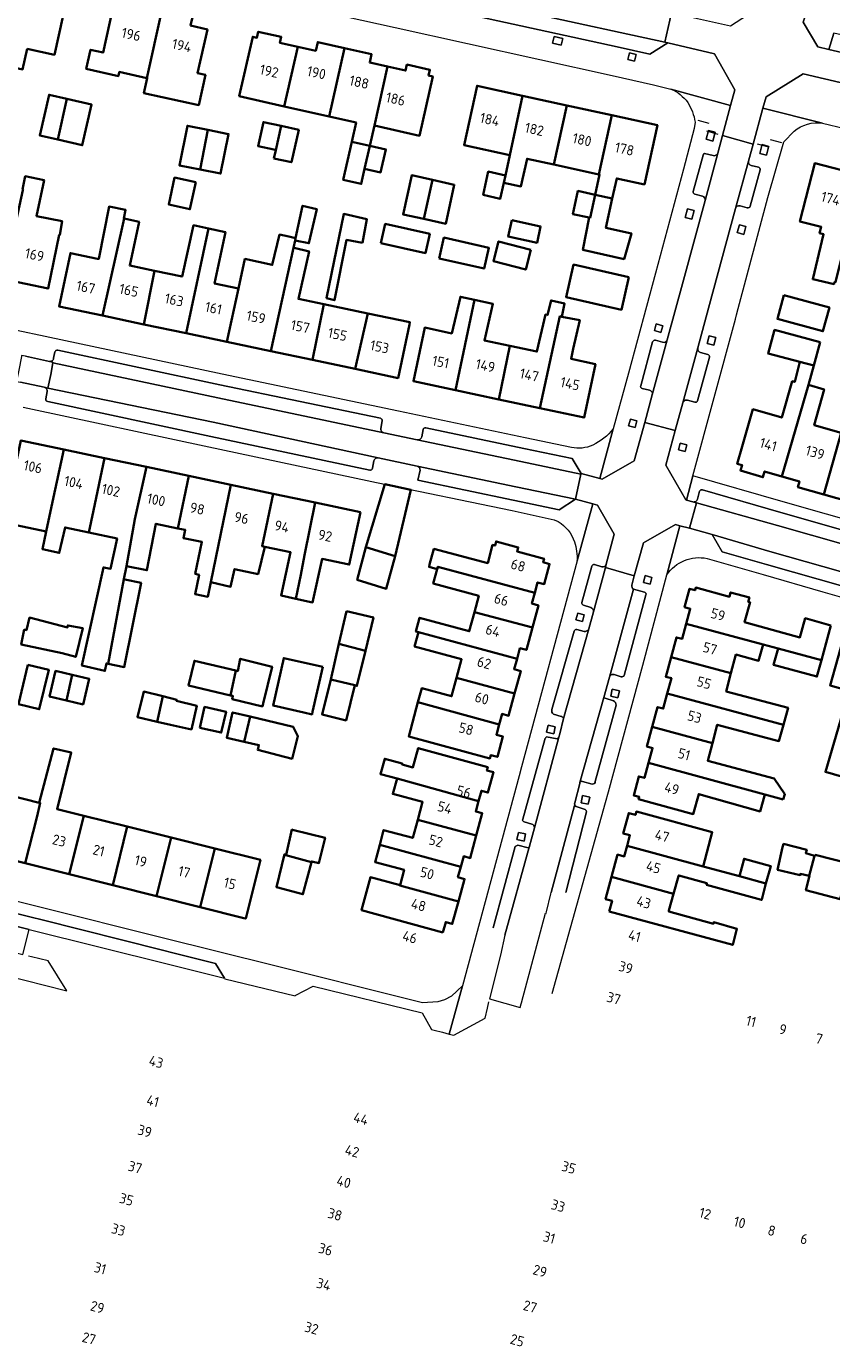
# Model space of a CAD drawing. Extents: x 150256 to 156914, y 461459 to 469481.
# Tile 58 of 256: x 153353 to 153459, y 463662 to 463836. Entities that reach past the tile are written whole.
import ezdxf
from ezdxf.enums import TextEntityAlignment as Align

# ---------------------------------------------------------------- set-up
doc = ezdxf.new("R2010")
doc.units = 0
doc.header["$LTSCALE"] = 0.75
for name, color, linetype, lineweight in [('B-RO-GR-GROENVOORZIENING-GV', 251, 'CONTINUOUS', 18), ('B-RO-IE-TERREINAFSCHEIDING_KUNSTMATIG_HEKWERK-G', 251, 'IE-TERREINAFSCHEIDING-KUNSTMATIG', 18), ('B-RO-OG-BEBOUWING-GV', 6, 'CONTINUOUS', 35), ('B-RO-OG-BEBOUWING-T18', 1, 'CONTINUOUS', 18), ('B-RO-VH-VERHARDING_ASFALT-GV', 251, 'CONTINUOUS', 18), ('B-RO-VH-VERHARDING_BETONSTRAATSTEEN-GV', 251, 'CONTINUOUS', 18), ('B-RO-VH-VERHARDING_STRAATBAKSTEEN-GV', 251, 'CONTINUOUS', 18), ('B-RO-VH-VERHARDING_TEGEL-GV', 251, 'CONTINUOUS', 18)]:
    doc.layers.add(name, color=color, linetype=linetype, lineweight=lineweight)
doc.styles.add('NLCS-ISO-M200-T18', font='NLCS-ISO.ttf', dxfattribs={"height": 360})
doc.linetypes.add('IE-TERREINAFSCHEIDING-KUNSTMATIG', pattern='A,4,[82,NLCS.SHX,S=0.75,R=90,X=0,Y=0],4,-2', length=10)

msp = doc.modelspace()

# ---------------------------------------------------------------- linework, layer by layer
at = {"layer": 'B-RO-GR-GROENVOORZIENING-GV'}
for points in [[(153423.64, 463833.884), (153423.839, 463834.762), (153422.701, 463835.021), (153422.501, 463834.143)], [(153432.674, 463832.852), (153432.474, 463831.968), (153433.348, 463831.771), (153433.547, 463832.655)], [(153443.683, 463821.186), (153443.994, 463822.347), (153443.11, 463822.584), (153442.799, 463821.424)], [(153451.112, 463820.482), (153450.228, 463820.719), (153450.202, 463820.621), (153449.917, 463819.559), (153450.801, 463819.322), (153451.09, 463820.4)], [(153441.213, 463812.005), (153440.341, 463812.236), (153440.035, 463811.081), (153440.907, 463810.85)], [(153447.213, 463810.123), (153446.923, 463809.074), (153447.797, 463808.832), (153448.085, 463809.883)], [(153436.841, 463795.881), (153437.078, 463796.76), (153436.211, 463796.994), (153435.974, 463796.115)], [(153444.098, 463795.203), (153443.221, 463795.417), (153442.972, 463794.394), (153443.85, 463794.181)], [(153432.786, 463784.382), (153432.558, 463783.493), (153433.423, 463783.272), (153433.651, 463784.16)], [(153439.391, 463781.226), (153439.157, 463780.349), (153440.02, 463780.118), (153440.254, 463780.996)], [(153434.526, 463762.802), (153435.415, 463762.572), (153435.645, 463763.46), (153434.756, 463763.69)], [(153426.451, 463757.616), (153426.695, 463758.488), (153425.818, 463758.733), (153425.574, 463757.862)], [(153431.131, 463747.532), (153431.338, 463748.47), (153430.4, 463748.677), (153430.193, 463747.739)], [(153422.646, 463742.764), (153422.853, 463743.702), (153421.915, 463743.909), (153421.708, 463742.971)], [(153427.202, 463733.44), (153427.409, 463734.378), (153426.471, 463734.585), (153426.264, 463733.647)], [(153418.718, 463728.582), (153418.925, 463729.52), (153417.987, 463729.727), (153417.78, 463728.789)]]:
    msp.add_lwpolyline(points, close=True, dxfattribs=at)
at = {"layer": 'B-RO-IE-TERREINAFSCHEIDING_KUNSTMATIG_HEKWERK-G'}
for points in [[(153443.238, 463823.502), (153441.741, 463823.92)], [(153444.396, 463822.075), (153442.915, 463822.5)], [(153451.126, 463820.391), (153449.632, 463820.763)], [(153451.126, 463820.391), (153451.09, 463820.4)], [(153452.849, 463820.957), (153451.354, 463821.351)]]:
    msp.add_lwpolyline(points, dxfattribs=at)
at = {"layer": 'B-RO-OG-BEBOUWING-GV'}
for points in [[(153352.957, 463833.386), (153356.578, 463832.597), (153358.286, 463840.435), (153352.196, 463841.762), (153350.428, 463833.937), (153350.642, 463833.891), (153350.042, 463831.169), (153352.357, 463830.66)], [(153368.821, 463829.519), (153370.799, 463838.464), (153366.754, 463839.358), (153366.508, 463838.248), (153364.303, 463838.736), (153363.012, 463832.896), (153361.351, 463833.263), (153360.79, 463830.727), (153365.037, 463829.788), (153365.157, 463830.329)], [(153370.799, 463838.464), (153368.821, 463829.519), (153368.86, 463829.51), (153368.425, 463827.544), (153375.671, 463825.942), (153376.552, 463829.93), (153375.528, 463830.157), (153376.812, 463835.966), (153374.597, 463836.456), (153374.844, 463837.569)], [(153386.988, 463825.77), (153388.787, 463833.664), (153386.408, 463834.201), (153386.581, 463834.966), (153383.541, 463835.652), (153383.364, 463834.866), (153382.819, 463834.989), (153381.042, 463827.112)], [(153386.988, 463825.77), (153392.919, 463824.433), (153394.98, 463833.474), (153391.422, 463834.276), (153391.164, 463833.129), (153388.787, 463833.664)], [(153398.914, 463823.239), (153400.672, 463831.043), (153398.297, 463831.578), (153398.543, 463832.671), (153394.98, 463833.474), (153392.919, 463824.433), (153396.504, 463823.624), (153395.935, 463821.101), (153398.312, 463820.565)], [(153400.672, 463831.043), (153398.914, 463823.239), (153404.869, 463821.896), (153406.638, 463829.739), (153406.094, 463829.862), (153406.267, 463830.629), (153403.227, 463831.315), (153403.045, 463830.508)], [(153357.033, 463821.377), (153358.205, 463826.776), (153355.878, 463827.316), (153354.63, 463821.934)], [(153418.531, 463827.183), (153412.502, 463828.502), (153410.788, 463820.666), (153416.829, 463819.344)], [(153424.373, 463825.905), (153418.531, 463827.183), (153416.829, 463819.344), (153416.838, 463819.342), (153416.249, 463816.652), (153416.037, 463815.681), (153418.31, 463815.184), (153419.111, 463818.845), (153422.657, 463818.069)], [(153358.205, 463826.776), (153357.033, 463821.377), (153360.246, 463820.632), (153361.494, 463826.014)], [(153428.627, 463816.763), (153430.35, 463824.597), (153424.373, 463825.905), (153422.657, 463818.069)], [(153385.608, 463820.054), (153385.861, 463820.003), (153386.572, 463823.182), (153384.241, 463823.704), (153383.529, 463820.52)], [(153430.35, 463824.597), (153428.627, 463816.763), (153428.705, 463816.746), (153428.124, 463814.091), (153430.397, 463813.594), (153430.978, 463816.248), (153434.648, 463815.445), (153436.363, 463823.281)], [(153375.841, 463817.428), (153376.89, 463822.66), (153374.168, 463823.206), (153373.119, 463817.974)], [(153376.89, 463822.66), (153375.841, 463817.428), (153378.564, 463816.882), (153379.613, 463822.114)], [(153385.613, 463818.896), (153387.945, 463818.375), (153388.904, 463822.66), (153386.572, 463823.182), (153385.861, 463820.003)], [(153395.935, 463821.101), (153394.798, 463816.056), (153397.172, 463815.52), (153397.622, 463817.515), (153398.312, 463820.565)], [(153397.622, 463817.515), (153399.746, 463817.036), (153400.434, 463820.087), (153398.312, 463820.565)], [(153416.249, 463816.652), (153413.991, 463817.146), (153413.322, 463814.09), (153415.574, 463813.565), (153416.037, 463815.681)], [(153463.325, 463816.681), (153457.196, 463818.254), (153455.221, 463810.56), (153458.038, 463809.837), (153457.837, 463808.993), (153458.35, 463808.858), (153456.917, 463802.912), (153459.754, 463802.263), (153459.809, 463802.56), (153459.953, 463802.525), (153461.516, 463808.945)], [(153352.352, 463814.786), (153352.424, 463814.771), (153352.41, 463814.702), (153349.836, 463802.925), (153355.742, 463801.674), (153357.218, 463808.773), (153357.271, 463808.764), (153357.595, 463810.569), (153354.216, 463811.245), (153355.217, 463816.029), (153352.704, 463816.543)], [(153375.285, 463815.759), (153372.475, 463816.354), (153371.704, 463812.8), (153374.501, 463812.164)], [(153406.62, 463816.047), (153403.851, 463816.656), (153402.714, 463811.486), (153405.48, 463810.878)], [(153405.48, 463810.878), (153408.351, 463810.247), (153409.488, 463815.417), (153406.62, 463816.047)], [(153428.124, 463814.091), (153425.852, 463814.588), (153425.184, 463811.535), (153427.355, 463811.06), (153427.456, 463811.038)], [(153427.355, 463811.06), (153426.512, 463806.789), (153431.958, 463805.568), (153432.917, 463808.969), (153429.546, 463809.707), (153430.397, 463813.594), (153428.124, 463814.091), (153427.456, 463811.038)], [(153362.933, 463798.089), (153365.811, 463810.937), (153365.753, 463810.949), (153365.997, 463812.084), (153363.808, 463812.517), (153362.437, 463805.585), (153362.293, 463805.615), (153358.681, 463806.377), (153357.189, 463799.301)], [(153388.422, 463808.026), (153390.255, 463807.675), (153391.283, 463812.189), (153389.419, 463812.621), (153388.492, 463808.349)], [(153397.322, 463807.731), (153397.931, 463810.853), (153394.864, 463811.542), (153392.591, 463800.381), (153393.618, 463800.137), (153395.241, 463808.11)], [(153368.407, 463796.935), (153369.822, 463804.027), (153366.539, 463804.72), (153367.78, 463810.516), (153365.811, 463810.937), (153362.933, 463798.089)], [(153376.974, 463809.628), (153374.983, 463810.051), (153373.471, 463803.257), (153369.822, 463804.027), (153368.407, 463796.935), (153374.013, 463795.752)], [(153399.78, 463807.687), (153405.677, 463806.365), (153406.247, 463808.909), (153400.35, 463810.231)], [(153417.087, 463810.732), (153416.615, 463808.557), (153420.445, 463807.727), (153420.916, 463809.902)], [(153379.408, 463794.614), (153380.932, 463801.684), (153377.774, 463802.35), (153379.206, 463809.153), (153376.974, 463809.628), (153374.013, 463795.752)], [(153380.932, 463801.684), (153379.408, 463794.614), (153385.217, 463793.389), (153388.212, 463807.07), (153388.422, 463808.026), (153388.492, 463808.349), (153387.607, 463808.541), (153386.364, 463808.811), (153385.41, 463804.811), (153381.775, 463805.595)], [(153407.482, 463805.668), (153413.435, 463804.309), (153414.062, 463807.056), (153408.109, 463808.414)], [(153390.728, 463792.227), (153392.241, 463799.603), (153388.863, 463800.311), (153390.282, 463806.594), (153388.282, 463807.054), (153388.212, 463807.07), (153385.217, 463793.389)], [(153419.628, 463806.793), (153415.342, 463807.911), (153414.662, 463805.305), (153418.948, 463804.187)], [(153432.577, 463803.188), (153425.267, 463804.848), (153424.285, 463800.525), (153431.595, 463798.865)], [(153390.728, 463792.227), (153396.364, 463791.038), (153398.059, 463798.383), (153392.241, 463799.603)], [(153409.664, 463788.23), (153412.165, 463800.172), (153410.292, 463800.586), (153409.158, 463795.742), (153405.584, 463796.503), (153404.076, 463789.42)], [(153416.831, 463794.108), (153413.485, 463794.82), (153414.6, 463799.634), (153412.165, 463800.172), (153409.664, 463788.23), (153415.376, 463787.013)], [(153415.376, 463787.013), (153420.817, 463785.854), (153423.475, 463797.999), (153423.733, 463797.947), (153424.083, 463799.694), (153422.299, 463800.099), (153421.84, 463798.181), (153421.542, 463798.235), (153420.433, 463793.341), (153416.831, 463794.108)], [(153453.092, 463800.78), (153452.252, 463797.648), (153458.278, 463796.031), (153459.119, 463799.163)], [(153396.364, 463791.038), (153402.052, 463789.838), (153403.545, 463796.914), (153403.609, 463797.22), (153398.059, 463798.383)], [(153423.733, 463797.947), (153423.475, 463797.999), (153420.817, 463785.854), (153426.664, 463784.609), (153428.164, 463791.656), (153424.938, 463792.382), (153425.231, 463793.687), (153426.083, 463797.477)], [(153457.894, 463794.57), (153451.872, 463796.202), (153451.024, 463793.075), (153455.196, 463791.982), (153457.051, 463791.497)], [(153456.347, 463788.934), (153457.051, 463791.497), (153455.196, 463791.982), (153454.546, 463789.329), (153454.219, 463789.409), (153452.821, 463784.6), (153449.001, 463785.701), (153447.585, 463780.789), (153446.927, 463778.506), (153447.566, 463778.324), (153447.358, 463777.595), (153450.323, 463776.716), (153450.54, 463777.474), (153452.853, 463776.813)], [(153452.853, 463776.813), (153455.165, 463776.152), (153454.952, 463775.405), (153458.388, 463774.438), (153460.683, 463782.592), (153457.113, 463783.618), (153458.432, 463788.335), (153456.347, 463788.934)], [(153460.683, 463782.592), (153458.388, 463774.438), (153461.825, 463773.471), (153462.03, 463774.191), (153464.338, 463773.531), (153467.773, 463785.55), (153465.824, 463786.107), (153464.478, 463781.501)], [(153355.492, 463769.549), (153356.333, 463773.457), (153357.825, 463780.39), (153352.149, 463781.591), (153350.681, 463774.653), (153349.853, 463770.742)], [(153363.216, 463779.249), (153357.825, 463780.39), (153356.333, 463773.457), (153355.492, 463769.549), (153354.987, 463767.203), (153357.203, 463766.708), (153357.977, 463770.073), (153361.136, 463769.403), (153361.752, 463772.31)], [(153363.683, 463752.028), (153365.739, 463763.214), (153366.094, 463764.949), (153367.219, 463771.158), (153368.761, 463778.075), (153363.216, 463779.249), (153361.752, 463772.31), (153361.136, 463769.403), (153364.868, 463768.613), (153364.003, 463764.613), (153363.111, 463764.775), (153363.053, 463764.788), (153360.204, 463751.81), (153363.261, 463751.095), (153363.461, 463752.073)], [(153366.094, 463764.949), (153368.811, 463764.409), (153370.002, 463770.563), (153372.908, 463769.948), (153374.377, 463776.886), (153368.761, 463778.075), (153367.219, 463771.158)], [(153377.262, 463762.822), (153379.933, 463775.71), (153374.377, 463776.886), (153372.908, 463769.948), (153373.877, 463769.743), (153373.649, 463768.668), (153376.101, 463768.16), (153375.221, 463763.914), (153375.725, 463763.81), (153375.185, 463761.258), (153376.864, 463760.902), (153377.27, 463762.82)], [(153379.933, 463775.71), (153377.262, 463762.822), (153377.27, 463762.82), (153379.893, 463762.224), (153380.407, 463764.548), (153383.515, 463763.899), (153384.419, 463767.512), (153384.049, 463767.59), (153385.521, 463774.528)], [(153397.78, 463767.45), (153401.666, 463766.273), (153403.751, 463775.037), (153400.287, 463775.774)], [(153388.522, 463760.643), (153389.166, 463763.819), (153389.689, 463766.396), (153391.098, 463773.347), (153385.521, 463774.528), (153384.049, 463767.59), (153384.419, 463767.512), (153387.831, 463766.79), (153386.569, 463761.075)], [(153397.056, 463772.086), (153391.098, 463773.347), (153389.689, 463766.396), (153389.166, 463763.819), (153388.522, 463760.643), (153390.731, 463760.155), (153391.985, 463765.911), (153395.587, 463765.148)], [(153406.23, 463765.157), (153406.149, 463764.856), (153407.231, 463764.563), (153407.313, 463764.864), (153420.142, 463761.396), (153420.522, 463762.801), (153421.387, 463762.567), (153422.105, 463765.225), (153421.24, 463765.459), (153421.365, 463765.92), (153417.795, 463766.889), (153417.943, 463767.434), (153415.029, 463768.224), (153414.881, 463767.679), (153414.562, 463767.766), (153413.906, 463765.344), (153406.79, 463767.228)], [(153401.666, 463766.273), (153397.78, 463767.45), (153396.645, 463763.116), (153400.496, 463761.967)], [(153419.827, 463756.809), (153420.621, 463759.758), (153419.762, 463759.99), (153420.142, 463761.396), (153407.313, 463764.864), (153407.231, 463764.563), (153406.711, 463762.639), (153412.73, 463761.012), (153412.151, 463758.877)], [(153365.739, 463763.214), (153363.683, 463752.028), (153365.822, 463751.603), (153368.039, 463762.756), (153365.9, 463763.181)], [(153459.337, 463757.083), (153455.931, 463758.064), (153455.231, 463755.509), (153447.906, 463757.517), (153448.622, 463760.161), (153448.396, 463760.223), (153448.549, 463760.789), (153446.057, 463761.463), (153445.904, 463760.898), (153441.452, 463762.104), (153441.359, 463761.755), (153440.615, 463761.955), (153439.962, 463759.52), (153440.706, 463759.321), (153440.169, 463757.321), (153450.354, 463754.589), (153452.334, 463754.058), (153458.078, 463752.517)], [(153352.563, 463756.581), (153352.186, 463754.581), (153357.598, 463753.429), (153359.395, 463752.939), (153360.316, 463756.737), (153358.336, 463757.097), (153358.311, 463756.831), (153353.279, 463758.143), (153352.868, 463756.492)], [(153395.242, 463759.001), (153394.203, 463754.68), (153397.722, 463753.721), (153398.787, 463758.149)], [(153417.79, 463752.697), (153418.167, 463754.094), (153419.032, 463753.86), (153419.827, 463756.809), (153412.151, 463758.877), (153411.461, 463756.333), (153404.907, 463758.111), (153404.42, 463756.312), (153404.757, 463756.221)], [(153404.757, 463756.221), (153404.244, 463754.324), (153410.459, 463752.638), (153409.795, 463750.192), (153417.477, 463748.108), (153418.279, 463751.066), (153417.412, 463751.301), (153417.79, 463752.697)], [(153438.185, 463752.921), (153446.105, 463750.775), (153446.762, 463753.237), (153449.767, 463752.423), (153450.354, 463754.589), (153440.169, 463757.321), (153439.633, 463755.321), (153438.89, 463755.523)], [(153465.83, 463755.117), (153463.931, 463755.655), (153464.142, 463756.4), (153461.789, 463757.066), (153461.578, 463756.32), (153461.275, 463756.406), (153459.228, 463749.176), (153461.751, 463748.462), (153458.609, 463737.715), (153460.735, 463737.111)], [(153397.722, 463753.721), (153394.203, 463754.68), (153393.135, 463749.953), (153396.336, 463749.179), (153396.614, 463749.112)], [(153452.334, 463754.058), (153451.745, 463751.887), (153457.476, 463750.333), (153458.078, 463752.517)], [(153380.559, 463751.138), (153375.103, 463752.425), (153374.331, 463749.151), (153379.86, 463747.847)], [(153380.559, 463751.138), (153379.86, 463747.847), (153380.196, 463747.768), (153380.099, 463747.354), (153384.107, 463746.378), (153384.208, 463746.795), (153385.376, 463751.643), (153381.168, 463752.695), (153380.835, 463751.073)], [(153392.09, 463751.625), (153386.931, 463752.794), (153385.505, 463746.501), (153389.578, 463745.578), (153390.663, 463745.332), (153390.737, 463745.656)], [(153437.679, 463748.11), (153453.04, 463743.948), (153453.662, 463746.197), (153445.467, 463748.383), (153446.105, 463750.775), (153438.185, 463752.921), (153437.48, 463750.32), (153438.223, 463750.119)], [(153353.062, 463751.903), (153351.803, 463746.685), (153354.569, 463746.017), (153355.829, 463751.236)], [(153358.185, 463747.175), (153358.928, 463750.558), (153356.734, 463751.082), (153355.928, 463747.714)], [(153358.928, 463750.558), (153358.185, 463747.175), (153360.372, 463746.652), (153361.177, 463750.02)], [(153393.135, 463749.953), (153391.991, 463745.32), (153395.163, 463744.533), (153396.336, 463749.179)], [(153404.679, 463746.933), (153415.434, 463744.013), (153415.807, 463745.386), (153416.674, 463745.151), (153417.477, 463748.108), (153409.795, 463750.192), (153409.13, 463747.74), (153405.181, 463748.79)], [(153370.185, 463744.331), (153370.914, 463747.724), (153368.385, 463748.343), (153367.561, 463744.973)], [(153370.185, 463744.331), (153371.945, 463743.967), (153374.707, 463743.356), (153375.419, 463746.484), (153372.72, 463747.136), (153372.754, 463747.274), (153370.914, 463747.724)], [(153415.434, 463744.013), (153404.679, 463746.933), (153403.456, 463742.412), (153414.21, 463739.503), (153414.329, 463739.943), (153415.193, 463739.708), (153415.925, 463742.405), (153415.061, 463742.64)], [(153453.04, 463743.948), (153437.679, 463748.11), (153437.135, 463746.102), (153436.392, 463746.304), (153435.685, 463743.695), (153443.642, 463741.539), (153444.29, 463743.967), (153452.445, 463741.792)], [(153375.829, 463743.557), (153378.657, 463742.916), (153379.284, 463745.684), (153376.456, 463746.325)], [(153381.68, 463741.713), (153382.496, 463745.035), (153380.151, 463745.589), (153379.382, 463742.241)], [(153381.68, 463741.713), (153383.63, 463741.265), (153383.486, 463740.635), (153388.027, 463739.473), (153388.802, 463742.435), (153388.171, 463743.693), (153382.496, 463745.035)], [(153453.02, 463734.072), (153453.234, 463734.767), (153451.802, 463736.848), (153443.02, 463739.208), (153443.642, 463741.539), (153435.685, 463743.695), (153434.978, 463741.087), (153435.721, 463740.885), (153435.185, 463738.905), (153450.571, 463734.735)], [(153352.713, 463725.645), (153358.52, 463724.187), (153360.452, 463731.927), (153356.928, 463732.806), (153358.792, 463740.272), (153356.467, 463740.84), (153354.569, 463733.646), (153354.701, 463733.612), (153354.269, 463731.88)], [(153412.701, 463733.859), (153413.07, 463735.223), (153413.934, 463734.988), (153414.663, 463737.673), (153413.798, 463737.907), (153413.915, 463738.338), (153404.715, 463740.878), (153404.01, 463738.326), (153402.583, 463738.72), (153402.61, 463738.816), (153400.277, 463739.46), (153399.72, 463737.443), (153401.933, 463736.832)], [(153435.185, 463738.905), (153434.648, 463736.924), (153433.905, 463737.125), (153433.226, 463734.616), (153433.969, 463734.414), (153433.885, 463734.106), (153441.119, 463732.149), (153441.836, 463734.798), (153449.964, 463732.497), (153450.571, 463734.735)], [(153401.933, 463736.832), (153401.353, 463734.822), (153405.283, 463733.76), (153404.647, 463731.403), (153412.394, 463729.293), (153413.191, 463732.262), (153412.331, 463732.495), (153412.701, 463733.859)], [(153346.997, 463727.081), (153352.713, 463725.645), (153354.269, 463731.88), (153354.701, 463733.612), (153354.569, 463733.646), (153348.998, 463735.045)], [(153358.52, 463724.187), (153364.287, 463722.738), (153366.221, 463730.487), (153360.452, 463731.927)], [(153404.647, 463731.403), (153403.993, 463728.981), (153400.138, 463730.022), (153399.617, 463728.095), (153410.355, 463725.17), (153410.733, 463726.559), (153411.597, 463726.324), (153412.394, 463729.293)], [(153442.403, 463725.213), (153443.634, 463729.742), (153433.584, 463732.474), (153433.459, 463732.035), (153432.585, 463732.272), (153431.853, 463729.569), (153432.726, 463729.333), (153432.348, 463727.939)], [(153364.287, 463722.738), (153370.074, 463721.284), (153372.009, 463729.039), (153368.663, 463729.877), (153366.221, 463730.487)], [(153387.221, 463726.767), (153387.208, 463726.718), (153390.608, 463725.797), (153390.627, 463725.875), (153391.573, 463725.658), (153392.384, 463729.01), (153388.063, 463730.077), (153388.006, 463730.091)], [(153370.074, 463721.284), (153375.86, 463719.831), (153377.803, 463727.587), (153372.009, 463729.039)], [(153410.033, 463720.584), (153410.84, 463723.544), (153409.976, 463723.78), (153410.355, 463725.17), (153399.617, 463728.095), (153398.997, 463725.798), (153402.852, 463724.757), (153402.306, 463722.734), (153402.295, 463722.692)], [(153450.737, 463722.953), (153447.212, 463723.909), (153442.403, 463725.213), (153432.348, 463727.939), (153431.971, 463726.546), (153431.102, 463726.782), (153430.304, 463723.838), (153438.516, 463721.612), (153439.158, 463723.938), (153439.181, 463724.02), (153442.919, 463722.988), (153442.868, 463722.802), (153450.155, 463720.791), (153450.168, 463720.835)], [(153456.442, 463723.971), (153457.144, 463726.613), (153456.006, 463726.984), (153456.127, 463727.395), (153453.06, 463728.207), (153452.942, 463727.75), (153452.262, 463724.774), (153455.262, 463724.071), (153455.289, 463724.233)], [(153375.86, 463719.831), (153381.654, 463718.375), (153381.882, 463718.318), (153383.826, 463726.078), (153377.803, 463727.587)], [(153390.608, 463725.797), (153387.208, 463726.718), (153387.221, 463726.767), (153387.032, 463726.821), (153385.94, 463722.493), (153389.448, 463721.538)], [(153450.737, 463722.953), (153451.358, 463725.267), (153447.844, 463726.241), (153447.212, 463723.909)], [(153457.144, 463726.613), (153456.442, 463723.971), (153456.478, 463723.963), (153456.018, 463722.071), (153460.558, 463720.908), (153461.721, 463725.61), (153457.256, 463726.731), (153457.235, 463726.584)], [(153407.989, 463716.486), (153408.363, 463717.859), (153409.227, 463717.623), (153410.033, 463720.584), (153402.295, 463722.692), (153402.306, 463722.734), (153398.399, 463723.785), (153397.215, 463719.422)], [(153429.995, 463719.259), (153446.338, 463714.828), (153446.89, 463716.966), (153443.836, 463717.859), (153443.782, 463717.643), (153437.871, 463719.275), (153437.899, 463719.378), (153438.516, 463721.612), (153430.304, 463723.838), (153429.506, 463720.895), (153430.375, 463720.66)]]:
    msp.add_lwpolyline(points, close=True, dxfattribs=at)
at = {"layer": 'B-RO-VH-VERHARDING_ASFALT-GV'}
msp.add_lwpolyline([(153345.292, 463858.576), (153344.792, 463856.39), (153344.42, 463854.66), (153356.259, 463852.123), (153369.862, 463849.058), (153403.005, 463841.764), (153431.428, 463835.549), (153437.344, 463834.282), (153438.238, 463838.133), (153432.099, 463839.494), (153403.762, 463845.74), (153370.715, 463852.996), (153357.221, 463855.955)], close=True, dxfattribs=at)
msp.add_lwpolyline([(153343.48, 463852.87), (153355.757, 463850.207), (153369.277, 463847.223), (153402.519, 463839.909), (153431.053, 463833.665), (153435.386, 463832.698), (153437.759, 463834.176), (153437.344, 463834.282), (153431.428, 463835.549), (153403.005, 463841.764), (153369.862, 463849.058), (153356.259, 463852.123), (153344.42, 463854.66), (153342.968, 463854.994)], dxfattribs=at)
at = {"layer": 'B-RO-VH-VERHARDING_BETONSTRAATSTEEN-GV'}
for points in [[(153461.321, 463828.763), (153461.735, 463828.652), (153462.688, 463832.482), (153459.051, 463833.324), (153457.586, 463833.658), (153455.64, 463836.921), (153456.188, 463838.562), (153456.491, 463839.437), (153450.686, 463841.255), (153450.42, 463840.455), (153449.934, 463838.894), (153446.018, 463836.369), (153441.661, 463837.376), (153438.238, 463838.133), (153437.344, 463834.282), (153437.759, 463834.176), (153443.906, 463832.748), (153446.62, 463827.967), (153446.061, 463825.91), (153444.975, 463821.915), (153449.032, 463820.797), (153450.331, 463825.544), (153450.739, 463827.036), (153455.666, 463830.08)], [(153446.71, 463812.284), (153448.404, 463818.525), (153449.032, 463820.797), (153444.975, 463821.915), (153444.358, 463819.592), (153442.668, 463813.32), (153439.82, 463802.776), (153437.659, 463794.883), (153435.69, 463787.63), (153434.695, 463783.963), (153438.725, 463782.876), (153439.733, 463786.55), (153441.704, 463793.826), (153443.128, 463799.068)], [(153352.065, 463789.274), (153355.232, 463788.614), (153355.724, 463788.511), (153356.081, 463790.289), (153356.358, 463791.828), (153356.384, 463791.944), (153355.906, 463792.044), (153352.743, 463792.724), (153352.237, 463792.8), (153352.21, 463792.7), (153351.863, 463790.881), (153351.574, 463789.396)], [(153425.523, 463773.794), (153426.24, 463777.107), (153418.315, 463778.784), (153404.579, 463781.655), (153400.159, 463782.585), (153378.216, 463787.211), (153356.358, 463791.828), (153356.081, 463790.289), (153355.724, 463788.511), (153377.573, 463783.978), (153399.414, 463779.26), (153404.576, 463778.175), (153417.644, 463775.442)], [(153441.048, 463773.445), (153440.196, 463773.69), (153440.146, 463773.704), (153437.487, 463778.321), (153438.725, 463782.876), (153434.695, 463783.963), (153433.287, 463778.898), (153429.069, 463776.471), (153428.732, 463776.559), (153426.267, 463777.203), (153426.24, 463777.107), (153425.523, 463773.794), (153427.807, 463773.18), (153428.459, 463773.005), (153430.66, 463769.165), (153429.604, 463765.215), (153429.481, 463764.762), (153433.311, 463763.677), (153434.546, 463768.037), (153438.74, 463770.452), (153439.343, 463770.293), (153440.603, 463769.961), (153441.527, 463773.307)], [(153443.601, 463769.117), (153444.915, 463766.848), (153450.791, 463765.175), (153478.474, 463757.299), (153504.535, 463749.891), (153504.881, 463749.942), (153506.794, 463750.991), (153507.17, 463750.992), (153506.163, 463751.292), (153478.991, 463759.046), (153451.247, 463766.907)]]:
    msp.add_lwpolyline(points, close=True, dxfattribs=at)
for points in [[(153442.412, 463819.315), (153441.116, 463814.528)], [(153443.75, 463819.271), (153442.586, 463819.561)], [(153442.668, 463813.32), (153444.358, 463819.592)], [(153448.404, 463818.525), (153446.71, 463812.284)], [(153448.629, 463812.57), (153449.961, 463817.373)], [(153449.743, 463817.719), (153448.765, 463817.97)], [(153441.34, 463814.142), (153442.326, 463813.917)], [(153447.3, 463812.616), (153448.262, 463812.353)], [(153435.728, 463794.632), (153434.154, 463788.819)], [(153435.69, 463787.63), (153437.659, 463794.883)], [(153437.053, 463794.566), (153436.098, 463794.831)], [(153356.646, 463793.283), (153356.474, 463792.445)], [(153399.714, 463784.506), (153378.475, 463788.957), (153357.007, 463793.515)], [(153441.704, 463793.826), (153439.733, 463786.55)], [(153441.67, 463786.83), (153443.243, 463792.605)], [(153443.045, 463792.97), (153442.069, 463793.217)], [(153355.906, 463792.044), (153356.384, 463791.944), (153356.358, 463791.828), (153378.216, 463787.211), (153400.159, 463782.585)], [(153399.414, 463779.26), (153377.573, 463783.978), (153355.724, 463788.511), (153355.232, 463788.614)], [(153355.625, 463788.034), (153355.438, 463787.068)], [(153434.362, 463788.463), (153435.334, 463788.239)], [(153355.681, 463786.713), (153377.253, 463782.122), (153398.297, 463777.656)], [(153440.349, 463786.889), (153441.311, 463786.625)], [(153399.774, 463783.164), (153399.951, 463784.166)], [(153404.579, 463781.655), (153418.315, 463778.784), (153426.24, 463777.107), (153426.267, 463777.203), (153425.07, 463779.173), (153418.671, 463780.506), (153405.719, 463783.263)], [(153405.366, 463783.029), (153405.175, 463782.04)], [(153398.65, 463777.896), (153398.854, 463778.895)], [(153404.956, 463777.656), (153404.677, 463776.325), (153417.289, 463773.675), (153423.377, 463772.402), (153425.523, 463773.794), (153417.644, 463775.442), (153404.576, 463778.175)], [(153441.048, 463773.445), (153441.527, 463773.307), (153452.276, 463770.318), (153479.891, 463762.453), (153507.164, 463754.657), (153507.682, 463756.401), (153507.568, 463756.433), (153480.358, 463764.158), (153452.688, 463772.059), (153442.324, 463775.048)], [(153441.948, 463774.849), (153441.667, 463773.82)], [(153432.99, 463762.447), (153433.311, 463763.677), (153429.481, 463764.762), (153427.891, 463758.884), (153427.291, 463756.651), (153423.931, 463744.778), (153423.442, 463742.751), (153423.32, 463742.305), (153420.095, 463730.337), (153419.453, 463727.899)], [(153427.671, 463764.947), (153426.358, 463760.131)], [(153427.891, 463758.884), (153429.481, 463764.762), (153429.604, 463765.215)], [(153428.993, 463764.877), (153428.035, 463765.165)], [(153426.119, 463736.33), (153429.277, 463747.555), (153430.018, 463750.25), (153433.191, 463761.889)], [(153434.653, 463761.513), (153433.191, 463761.889), (153430.018, 463750.25)], [(153431.972, 463750.476), (153434.846, 463761.144)], [(153426.591, 463759.766), (153427.536, 463759.49)], [(153425.343, 463756.34), (153422.416, 463745.971)], [(153423.931, 463744.778), (153427.291, 463756.651)], [(153426.663, 463756.297), (153425.69, 463756.575)], [(153430.643, 463750.594), (153431.593, 463750.319)], [(153429.277, 463747.555), (153426.119, 463736.33)], [(153430.539, 463747.143), (153429.454, 463747.483)], [(153422.622, 463745.376), (153423.633, 463745.076)], [(153428.135, 463736.469), (153430.895, 463746.547)], [(153421.455, 463742.017), (153418.546, 463731.462)], [(153420.095, 463730.337), (153423.32, 463742.305)], [(153423.124, 463742.091), (153421.694, 463742.343)], [(153278.544, 463736.994), (153278.283, 463736.087), (153278.153, 463735.564), (153353.251, 463716.866), (153371.855, 463712.231), (153379.086, 463710.419), (153379.075, 463710.436), (153377.871, 463712.39), (153372.245, 463713.805), (153370.891, 463714.146), (153354.793, 463718.197), (153353.655, 463718.483), (153279.048, 463737.235)], [(153426.469, 463736.472), (153427.748, 463736.113)], [(153425.422, 463733.619), (153426.082, 463736.205)], [(153419.376, 463727.754), (153416.161, 463716.117), (153415.586, 463713.464), (153414.162, 463707.711), (153418.206, 463706.551), (153418.344, 463707.03), (153418.42, 463707.318), (153418.428, 463707.33), (153421.58, 463719.013), (153421.637, 463719.002), (153421.642, 463719.021), (153421.691, 463719.23), (153422.249, 463721.612), (153422.3, 463721.776), (153422.303, 463721.786), (153425.409, 463733.267)], [(153426.794, 463732.763), (153425.628, 463733.153), (153425.409, 463733.267), (153422.303, 463721.786)], [(153425.409, 463733.267), (153425.423, 463733.365)], [(153424.265, 463721.781), (153426.966, 463732.455)], [(153418.721, 463731.106), (153419.734, 463730.805)], [(153419.249, 463727.69), (153417.883, 463728.043), (153417.526, 463727.835), (153414.646, 463717.103)], [(153416.161, 463716.117), (153419.376, 463727.754)]]:
    msp.add_lwpolyline(points, dxfattribs=at)
for points in [[(153442.586, 463819.561, 0.2615659), (153442.412, 463819.315)], [(153444.358, 463819.592, -0.4099049), (153443.75, 463819.271)], [(153448.765, 463817.97, -0.3975812), (153448.404, 463818.525)], [(153449.961, 463817.373, 0.4287261), (153449.743, 463817.719)], [(153441.116, 463814.528, 0.4396809), (153441.34, 463814.142)], [(153442.326, 463813.917, -0.3821892), (153442.668, 463813.32)], [(153446.71, 463812.284, -0.3994209), (153447.3, 463812.616)], [(153448.262, 463812.353, 0.4489217), (153448.629, 463812.57)], [(153436.098, 463794.831, 0.3919071), (153435.728, 463794.632)], [(153437.659, 463794.883, -0.4186151), (153437.053, 463794.566)], [(153356.474, 463792.445, -0.4258382), (153355.906, 463792.044)], [(153357.007, 463793.515, 0.3994681), (153356.646, 463793.283)], [(153442.069, 463793.217, -0.4125602), (153441.704, 463793.826)], [(153443.243, 463792.605, 0.4385922), (153443.045, 463792.97)], [(153434.154, 463788.819, 0.4043294), (153434.362, 463788.463)], [(153355.232, 463788.614, -0.3958084), (153355.625, 463788.034)], [(153355.438, 463787.068, 0.4081179), (153355.681, 463786.713)], [(153435.334, 463788.239, -0.4072449), (153435.69, 463787.63)], [(153439.733, 463786.55, -0.416226), (153440.349, 463786.889)], [(153441.311, 463786.625, 0.3759377), (153441.67, 463786.83)], [(153399.951, 463784.166, 0.3688452), (153399.714, 463784.506)], [(153400.159, 463782.585, -0.402473), (153399.774, 463783.164)], [(153405.175, 463782.04, -0.398343), (153404.579, 463781.655)], [(153405.719, 463783.263, 0.4007934), (153405.366, 463783.029)], [(153398.854, 463778.895, -0.4095342), (153399.414, 463779.26)], [(153398.297, 463777.656, 0.4262701), (153398.65, 463777.896)], [(153404.576, 463778.175, -0.3815294), (153404.956, 463777.656)], [(153442.324, 463775.048, 0.3953331), (153441.948, 463774.849)], [(153441.667, 463773.82, -0.4161212), (153441.048, 463773.445)], [(153428.035, 463765.165, 0.4082462), (153427.671, 463764.947)], [(153429.604, 463765.215, -0.4135463), (153428.993, 463764.877)], [(153433.191, 463761.889, -0.2747009), (153432.99, 463762.447)], [(153434.846, 463761.144, 0.4329449), (153434.653, 463761.513)], [(153426.358, 463760.131, 0.4041849), (153426.591, 463759.766)], [(153427.536, 463759.49, -0.407091), (153427.891, 463758.884)], [(153425.69, 463756.575, 0.3673219), (153425.343, 463756.34)], [(153427.291, 463756.651, -0.3379181), (153426.663, 463756.297)], [(153430.018, 463750.25, -0.4221935), (153430.643, 463750.594)], [(153431.593, 463750.319, 0.3572067), (153431.972, 463750.476)], [(153429.454, 463747.483, -0.1147009), (153429.277, 463747.555)], [(153430.895, 463746.547, 0.3320165), (153430.539, 463747.143)], [(153422.416, 463745.971, 0.3731817), (153422.622, 463745.376)], [(153423.633, 463745.076, -0.295302), (153423.931, 463744.778)], [(153421.694, 463742.343, 0.224631), (153421.455, 463742.017)], [(153423.32, 463742.305, -0.2392097), (153423.124, 463742.091)], [(153426.119, 463736.33, -0.3539788), (153426.469, 463736.472)], [(153427.748, 463736.113, 0.464368), (153428.135, 463736.469)], [(153426.082, 463736.205, -0.1212213), (153426.119, 463736.33)], [(153425.423, 463733.365, -0.1929105), (153425.422, 463733.619)], [(153418.546, 463731.462, 0.3855601), (153418.721, 463731.106)], [(153426.966, 463732.455, 0.2588076), (153426.794, 463732.763)], [(153419.734, 463730.805, -0.3966405), (153420.095, 463730.337)], [(153419.376, 463727.754, -0.1415081), (153419.249, 463727.69)], [(153419.453, 463727.899, -0.1608695), (153419.376, 463727.754)]]:
    msp.add_lwpolyline(points, format="xyb", dxfattribs=at)
at = {"layer": 'B-RO-VH-VERHARDING_STRAATBAKSTEEN-GV'}
for points in [[(153441.527, 463773.307), (153440.603, 463769.961), (153443.601, 463769.117), (153451.247, 463766.907), (153478.991, 463759.046), (153506.163, 463751.292), (153507.164, 463754.657), (153479.891, 463762.453), (153452.276, 463770.318)], [(153353.251, 463716.866), (153278.153, 463735.564), (153277.29, 463732.265), (153352.415, 463713.569)]]:
    msp.add_lwpolyline(points, close=True, dxfattribs=at)
at = {"layer": 'B-RO-VH-VERHARDING_TEGEL-GV'}
for points in [[(153482.915, 463914.942), (153471.056, 463877.723), (153460.809, 463845.413), (153458.458, 463837.719), (153456.188, 463838.562), (153455.64, 463836.921), (153457.586, 463833.658), (153459.051, 463833.324), (153459.721, 463835.483)], [(153222.604, 463874.697), (153229.169, 463873.352), (153264.795, 463866.078), (153290.967, 463860.495), (153322.268, 463853.653), (153354.902, 463846.475), (153367.573, 463843.734), (153401.659, 463836.197), (153430.389, 463829.866), (153435.87, 463828.644), (153438.147, 463828.062), (153446.061, 463825.91), (153446.62, 463827.967), (153443.906, 463832.748), (153437.759, 463834.176)], [(153437.759, 463834.176), (153435.386, 463832.698), (153431.053, 463833.665), (153402.519, 463839.909), (153369.277, 463847.223), (153355.757, 463850.207), (153343.48, 463852.87)], [(153502.237, 463824.776), (153488.387, 463828.282), (153485.629, 463828.98), (153483.917, 463829.405), (153483.893, 463829.308), (153470.503, 463832.616), (153464.054, 463834.184), (153464.121, 463834.46), (153464.125, 463834.475), (153463.586, 463834.598), (153461.647, 463835.042), (153459.721, 463835.483), (153459.051, 463833.324), (153462.688, 463832.482), (153470.046, 463830.711), (153501.45, 463822.83)], [(153424.998, 463780.645), (153418.874, 463781.929), (153402.115, 463785.463), (153378.782, 463790.359), (153355.349, 463795.317), (153325.329, 463801.683), (153297.227, 463807.644), (153272.046, 463813.019), (153247.978, 463818.147), (153228.876, 463822.194), (153204.623, 463827.326), (153197.709, 463828.815), (153195.472, 463833.18), (153193.528, 463829.234), (153194.529, 463826.207), (153196.741, 463825.71), (153198.836, 463827.122), (153204.302, 463825.935), (153228.528, 463820.809), (153244.565, 463817.412)], [(153461.321, 463828.763), (153455.666, 463830.08), (153450.739, 463827.036), (153450.331, 463825.544), (153458.231, 463823.554), (153461.175, 463822.842), (153467.649, 463821.182), (153499.185, 463813.281)], [(153444.358, 463819.592), (153444.975, 463821.915), (153446.061, 463825.91), (153438.147, 463828.062)], [(153458.231, 463823.554), (153450.331, 463825.544), (153449.032, 463820.797), (153448.404, 463818.525)], [(153441.357, 463823.691), (153441.232, 463822.836), (153439.82, 463817.486), (153436.097, 463803.7), (153432.528, 463790.484), (153430.523, 463783.128), (153428.732, 463776.559), (153429.069, 463776.471), (153433.287, 463778.898), (153434.695, 463783.963), (153435.69, 463787.63)], [(153439.733, 463786.55), (153438.725, 463782.876), (153437.487, 463778.321), (153440.146, 463773.704), (153440.196, 463773.69), (153441.067, 463776.897), (153443.886, 463787.275), (153446.688, 463797.606), (153446.849, 463798.2), (153447.072, 463799.038), (153450.983, 463813.737), (153453.101, 463821.085), (153454.467, 463822.501)], [(153441.116, 463814.528), (153442.412, 463819.315)], [(153442.586, 463819.561), (153443.75, 463819.271)], [(153449.961, 463817.373), (153448.629, 463812.57)], [(153448.765, 463817.97), (153449.743, 463817.719)], [(153437.659, 463794.883), (153439.82, 463802.776), (153442.668, 463813.32)], [(153442.326, 463813.917), (153441.34, 463814.142)], [(153446.71, 463812.284), (153443.128, 463799.068), (153441.704, 463793.826)], [(153448.262, 463812.353), (153447.3, 463812.616)], [(153434.154, 463788.819), (153435.728, 463794.632)], [(153436.098, 463794.831), (153437.053, 463794.566)], [(153352.743, 463792.724), (153355.906, 463792.044)], [(153356.474, 463792.445), (153356.646, 463793.283)], [(153357.007, 463793.515), (153378.475, 463788.957), (153399.714, 463784.506)], [(153443.243, 463792.605), (153441.67, 463786.83)], [(153442.069, 463793.217), (153443.045, 463792.97)], [(153355.232, 463788.614), (153352.065, 463789.274)], [(153355.438, 463787.068), (153355.625, 463788.034)], [(153435.334, 463788.239), (153434.362, 463788.463)], [(153352.436, 463785.977), (153353.049, 463785.846), (153377.005, 463780.713), (153397.965, 463776.273), (153399.19, 463776.014), (153399.214, 463776.009), (153417.135, 463772.294), (153422.707, 463771.085), (153423.252, 463770.86)], [(153398.297, 463777.656), (153377.253, 463782.122), (153355.681, 463786.713)], [(153441.311, 463786.625), (153440.349, 463786.889)], [(153399.951, 463784.166), (153399.774, 463783.164)], [(153400.159, 463782.585), (153404.579, 463781.655)], [(153405.175, 463782.04), (153405.366, 463783.029)], [(153405.719, 463783.263), (153418.671, 463780.506), (153425.07, 463779.173), (153426.267, 463777.203), (153428.732, 463776.559), (153430.523, 463783.128)], [(153398.854, 463778.895), (153398.65, 463777.896)], [(153404.576, 463778.175), (153399.414, 463779.26)], [(153425.762, 463765.631), (153427.807, 463773.18), (153425.523, 463773.794), (153423.377, 463772.402), (153417.289, 463773.675), (153404.677, 463776.325), (153404.956, 463777.656)], [(153481.36, 463765.366), (153453, 463773.442), (153441.067, 463776.897), (153440.196, 463773.69)], [(153441.667, 463773.82), (153441.948, 463774.849)], [(153442.324, 463775.048), (153452.688, 463772.059), (153480.358, 463764.158)], [(153429.604, 463765.215), (153430.66, 463769.165), (153428.459, 463773.005), (153427.807, 463773.18), (153425.762, 463765.631), (153418.377, 463738.376), (153418.064, 463737.213), (153410.582, 463709.402), (153408.828, 463703.044), (153409.408, 463702.894), (153413.578, 463705.146), (153413.873, 463706.458), (153414.059, 463707.287)], [(153440.196, 463773.69), (153441.048, 463773.445)], [(153422.451, 463708.428), (153429.51, 463733.675), (153429.906, 463735.094), (153434.421, 463751.848), (153437.605, 463763.779), (153439.343, 463770.293), (153438.74, 463770.452), (153434.546, 463768.037), (153433.311, 463763.677), (153432.99, 463762.447)], [(153515.132, 463745.43), (153512.924, 463749.354), (153507.17, 463750.992), (153506.794, 463750.991), (153504.881, 463749.942), (153504.535, 463749.891), (153478.474, 463757.299), (153450.791, 463765.175), (153444.915, 463766.848), (153443.601, 463769.117), (153440.603, 463769.961), (153439.343, 463770.293), (153437.605, 463763.779)], [(153426.358, 463760.131), (153427.671, 463764.947)], [(153428.035, 463765.165), (153428.993, 463764.877)], [(153442.942, 463765.959), (153450.384, 463763.85), (153458.279, 463761.543), (153460.401, 463760.942), (153462.399, 463760.375), (153478.067, 463755.934), (153508.235, 463747.385), (153513.391, 463745.924), (153512.943, 463746.68), (153513.908, 463747.252), (153514.477, 463746.292), (153513.705, 463745.835), (153515.132, 463745.43)], [(153272.083, 463731.873), (153217.8, 463745.461), (153196.884, 463750.902), (153195.692, 463752.785), (153195.678, 463752.807), (153195.585, 463752.954), (153188.397, 463754.835), (153188.156, 463754.696), (153186.137, 463753.531), (153170.478, 463757.442), (153169.439, 463759.373), (153169.326, 463759.582), (153168.126, 463759.888), (153164.265, 463760.865), (153158.228, 463759.013), (153163.723, 463757.633), (153163.729, 463757.635), (153163.734, 463757.637), (153272.211, 463730.389), (153352.673, 463710.178), (153358.204, 463708.766), (153355.762, 463712.723), (153353.563, 463713.261), (153353.14, 463713.364)], [(153434.846, 463761.144), (153431.972, 463750.476)], [(153433.191, 463761.889), (153434.653, 463761.513)], [(153427.536, 463759.49), (153426.591, 463759.766)], [(153427.291, 463756.651), (153427.891, 463758.884)], [(153422.416, 463745.971), (153425.343, 463756.34)], [(153425.69, 463756.575), (153426.663, 463756.297)], [(153431.593, 463750.319), (153430.643, 463750.594)], [(153430.018, 463750.25), (153429.277, 463747.555)], [(153429.454, 463747.483), (153430.539, 463747.143)], [(153423.633, 463745.076), (153422.622, 463745.376)], [(153430.895, 463746.547), (153428.135, 463736.469)], [(153423.32, 463742.305), (153423.442, 463742.751), (153423.931, 463744.778)], [(153418.546, 463731.462), (153421.455, 463742.017)], [(153421.694, 463742.343), (153423.124, 463742.091)], [(153279.048, 463737.235), (153353.655, 463718.483), (153354.793, 463718.197), (153370.891, 463714.146), (153372.245, 463713.805), (153377.871, 463712.39), (153379.075, 463710.436), (153379.086, 463710.419), (153379.132, 463710.343), (153388.419, 463708.109), (153388.443, 463708.121), (153390.83, 463709.391), (153405.22, 463705.849), (153406.494, 463703.645), (153406.808, 463703.564), (153407.938, 463703.273), (153408.828, 463703.044), (153410.582, 463709.402), (153409.111, 463708.044), (153408.215, 463707.573), (153407.298, 463707.306), (153405.262, 463707.173), (153383.466, 463712.631), (153383.458, 463712.633), (153380.412, 463713.395), (153368.532, 463716.358), (153310.482, 463730.915)], [(153427.748, 463736.113), (153426.469, 463736.472)], [(153426.082, 463736.205), (153425.422, 463733.619)], [(153425.423, 463733.365), (153425.409, 463733.267), (153425.628, 463733.153), (153426.794, 463732.763)], [(153426.966, 463732.455), (153424.265, 463721.781)], [(153419.734, 463730.805), (153418.721, 463731.106)], [(153419.453, 463727.899), (153420.095, 463730.337)], [(153414.646, 463717.103), (153417.526, 463727.835), (153417.883, 463728.043), (153419.249, 463727.69)]]:
    msp.add_lwpolyline(points, dxfattribs=at)
for points in [[(153423.64, 463833.884), (153422.501, 463834.143), (153422.701, 463835.021), (153423.839, 463834.762)], [(153432.674, 463832.852), (153433.547, 463832.655), (153433.348, 463831.771), (153432.474, 463831.968)], [(153443.683, 463821.186), (153442.799, 463821.424), (153443.11, 463822.584), (153443.994, 463822.347)], [(153450.202, 463820.621), (153450.228, 463820.719), (153451.112, 463820.482), (153451.09, 463820.4), (153450.801, 463819.322), (153449.917, 463819.559)], [(153441.213, 463812.005), (153440.907, 463810.85), (153440.035, 463811.081), (153440.341, 463812.236)], [(153447.213, 463810.123), (153448.085, 463809.883), (153447.797, 463808.832), (153446.923, 463809.074)], [(153436.841, 463795.881), (153435.974, 463796.115), (153436.211, 463796.994), (153437.078, 463796.76)], [(153444.098, 463795.203), (153443.85, 463794.181), (153442.972, 463794.394), (153443.221, 463795.417)], [(153432.786, 463784.382), (153433.651, 463784.16), (153433.423, 463783.272), (153432.558, 463783.493)], [(153439.391, 463781.226), (153440.254, 463780.996), (153440.02, 463780.118), (153439.157, 463780.349)], [(153434.526, 463762.802), (153434.756, 463763.69), (153435.645, 463763.46), (153435.415, 463762.572)], [(153426.451, 463757.616), (153425.574, 463757.862), (153425.818, 463758.733), (153426.695, 463758.488)], [(153431.131, 463747.532), (153430.193, 463747.739), (153430.4, 463748.677), (153431.338, 463748.47)], [(153422.646, 463742.764), (153421.708, 463742.971), (153421.915, 463743.909), (153422.853, 463743.702)], [(153427.202, 463733.44), (153426.264, 463733.647), (153426.471, 463734.585), (153427.409, 463734.378)], [(153418.718, 463728.582), (153417.78, 463728.789), (153417.987, 463729.727), (153418.925, 463729.52)]]:
    msp.add_lwpolyline(points, close=True, dxfattribs=at)
for points in [[(153438.147, 463828.062, -0.1386993), (153440.375, 463826.303)], [(153440.375, 463826.303, -0.0995723), (153441.357, 463823.691)], [(153454.467, 463822.501, -0.2127997), (153458.231, 463823.554)], [(153442.412, 463819.315, -0.2615659), (153442.586, 463819.561)], [(153443.75, 463819.271, 0.4099049), (153444.358, 463819.592)], [(153448.404, 463818.525, 0.3975812), (153448.765, 463817.97)], [(153449.743, 463817.719, -0.4287261), (153449.961, 463817.373)], [(153441.34, 463814.142, -0.4396809), (153441.116, 463814.528)], [(153442.668, 463813.32, 0.3821892), (153442.326, 463813.917)], [(153447.3, 463812.616, 0.3994209), (153446.71, 463812.284)], [(153448.629, 463812.57, -0.4489217), (153448.262, 463812.353)], [(153435.728, 463794.632, -0.3919071), (153436.098, 463794.831)], [(153437.053, 463794.566, 0.4186151), (153437.659, 463794.883)], [(153355.906, 463792.044, 0.4258382), (153356.474, 463792.445)], [(153356.646, 463793.283, -0.3994681), (153357.007, 463793.515)], [(153441.704, 463793.826, 0.4125602), (153442.069, 463793.217)], [(153443.045, 463792.97, -0.4385922), (153443.243, 463792.605)], [(153434.362, 463788.463, -0.4043294), (153434.154, 463788.819)], [(153355.625, 463788.034, 0.3958084), (153355.232, 463788.614)], [(153355.681, 463786.713, -0.4081179), (153355.438, 463787.068)], [(153435.69, 463787.63, 0.4072449), (153435.334, 463788.239)], [(153440.349, 463786.889, 0.416226), (153439.733, 463786.55)], [(153441.67, 463786.83, -0.3759377), (153441.311, 463786.625)], [(153399.714, 463784.506, -0.3688452), (153399.951, 463784.166)], [(153399.774, 463783.164, 0.402473), (153400.159, 463782.585)], [(153404.579, 463781.655, 0.398343), (153405.175, 463782.04)], [(153405.366, 463783.029, -0.4007934), (153405.719, 463783.263)], [(153430.523, 463783.128, -0.1195042), (153427.808, 463780.955)], [(153427.808, 463780.955, -0.1629689), (153424.998, 463780.645)], [(153399.414, 463779.26, 0.4095342), (153398.854, 463778.895)], [(153398.65, 463777.896, -0.4262701), (153398.297, 463777.656)], [(153404.956, 463777.656, 0.3815294), (153404.576, 463778.175)], [(153441.948, 463774.849, -0.3953331), (153442.324, 463775.048)], [(153441.048, 463773.445, 0.4161212), (153441.667, 463773.82)], [(153423.252, 463770.86, -0.1693408), (153425.4, 463768.166)], [(153425.4, 463768.166, -0.0773734), (153425.762, 463765.631)], [(153427.671, 463764.947, -0.4082462), (153428.035, 463765.165)], [(153428.993, 463764.877, 0.4135463), (153429.604, 463765.215)], [(153437.605, 463763.779, -0.3087774), (153442.942, 463765.959)], [(153432.99, 463762.447, 0.2747009), (153433.191, 463761.889)], [(153434.653, 463761.513, -0.4329449), (153434.846, 463761.144)], [(153426.591, 463759.766, -0.4041849), (153426.358, 463760.131)], [(153427.891, 463758.884, 0.407091), (153427.536, 463759.49)], [(153425.343, 463756.34, -0.3673219), (153425.69, 463756.575)], [(153426.663, 463756.297, 0.3379181), (153427.291, 463756.651)], [(153430.643, 463750.594, 0.4221935), (153430.018, 463750.25)], [(153431.972, 463750.476, -0.3572067), (153431.593, 463750.319)], [(153429.277, 463747.555, 0.1147009), (153429.454, 463747.483)], [(153430.539, 463747.143, -0.3320165), (153430.895, 463746.547)], [(153422.622, 463745.376, -0.3731817), (153422.416, 463745.971)], [(153423.931, 463744.778, 0.295302), (153423.633, 463745.076)], [(153421.455, 463742.017, -0.224631), (153421.694, 463742.343)], [(153423.124, 463742.091, 0.2392097), (153423.32, 463742.305)], [(153426.469, 463736.472, 0.3539788), (153426.119, 463736.33)], [(153428.135, 463736.469, -0.464368), (153427.748, 463736.113)], [(153426.119, 463736.33, 0.1212213), (153426.082, 463736.205)], [(153425.422, 463733.619, 0.1929105), (153425.423, 463733.365)], [(153418.721, 463731.106, -0.3855601), (153418.546, 463731.462)], [(153426.794, 463732.763, -0.2588076), (153426.966, 463732.455)], [(153420.095, 463730.337, 0.3966405), (153419.734, 463730.805)], [(153419.249, 463727.69, 0.1415081), (153419.376, 463727.754)], [(153419.376, 463727.754, 0.1608695), (153419.453, 463727.899)]]:
    msp.add_lwpolyline(points, format="xyb", dxfattribs=at)

# ---------------------------------------------------------------- texts
at = {"layer": 'B-RO-OG-BEBOUWING-T18', "style": 'NLCS-ISO-M200-T18'}
for s, rotation, p in [('196', 347.6, (153366.732, 463835.301)), ('194', 347.6, (153373.436, 463833.836)), ('192', 347.6, (153384.995, 463830.447)), ('190', 347.5, (153391.255, 463830.233)), ('188', 347.6, (153396.899, 463828.987)), ('186', 347.6, (153401.728, 463826.754)), ('184', 347.6, (153414.182, 463824.04)), ('182', 347.6, (153420.087, 463822.748)), ('180', 347.6, (153426.401, 463821.366)), ('178', 347.6, (153432.015, 463820.138)), ('174', 345.6, (153459.296, 463813.585)), ('169', 348, (153353.95, 463806.142)), ('167', 348.1, (153360.728, 463801.857)), ('165', 348.1, (153366.425, 463801.441)), ('163', 348.1, (153372.424, 463800.175)), ('161', 348.1, (153377.631, 463799.077)), ('159', 348.1, (153383.257, 463797.89)), ('157', 348.1, (153389.114, 463796.655)), ('155', 348.1, (153394.035, 463795.617)), ('153', 348.2, (153399.603, 463793.973)), ('151', 348, (153407.694, 463791.964)), ('149', 348, (153413.612, 463791.479)), ('147', 348, (153419.418, 463790.242)), ('145', 348, (153424.809, 463789.094)), ('141', 344, (153451.046, 463781.04)), ('139', 344, (153457.237, 463779.991)), ('106', 348, (153353.736, 463778.095)), ('104', 348, (153359.128, 463776.026)), ('102', 348, (153364.047, 463774.984)), ('100', 348, (153370.043, 463773.715)), ('98', 348, (153375.479, 463772.564)), ('96', 348, (153381.335, 463771.325)), ('94', 348, (153386.673, 463770.195)), ('92', 348, (153392.403, 463768.982)), ('68', 344.8, (153417.938, 463765.055)), ('66', 344.8, (153415.717, 463760.514)), ('59', 344.6, (153444.385, 463758.542)), ('64', 344.8, (153414.601, 463756.418)), ('57', 344.4, (153443.331, 463754.056)), ('62', 344.8, (153413.44, 463752.156)), ('55', 344.4, (153442.546, 463749.513)), ('60', 344.8, (153413.143, 463747.461)), ('53', 344.4, (153441.287, 463745.008)), ('58', 344.8, (153411.058, 463743.416)), ('51', 344.4, (153439.904, 463740.059)), ('49', 344.2, (153438.279, 463735.538)), ('56', 344.9, (153410.75, 463735.092)), ('54', 344.9, (153408.24, 463733.004)), ('23', 345.9, (153357.209, 463728.64)), ('52', 344.9, (153407.048, 463728.592)), ('47', 344.6, (153436.988, 463729.251)), ('21', 345.9, (153362.443, 463727.326)), ('19', 345.9, (153368.008, 463725.927)), ('45', 344.6, (153435.849, 463725.121)), ('17', 345.9, (153373.757, 463724.483)), ('50', 344.9, (153405.895, 463724.318)), ('15', 345.9, (153379.794, 463722.967)), ('48', 344.9, (153404.761, 463720.116)), ('43', 344.6, (153434.566, 463720.473)), ('46', 344.9, (153403.614, 463715.871)), ('41', 344.6, (153433.338, 463716.022)), ('39', 344.6, (153432.186, 463711.848)), ('37', 344.6, (153430.591, 463707.776)), ('11', 345.6, (153448.77, 463704.726)), ('9', 345.6, (153452.973, 463703.652)), ('7', 345.7, (153457.766, 463702.427)), ('43', 345, (153370.037, 463699.365)), ('41', 345, (153369.598, 463694.177)), ('44', 344.9, (153397.132, 463691.851)), ('39', 345, (153368.532, 463690.201)), ('42', 344.9, (153395.969, 463687.553)), ('37', 345, (153367.252, 463685.425)), ('35', 344.4, (153424.64, 463685.391)), ('40', 344.9, (153394.868, 463683.488)), ('35', 345, (153366.111, 463681.168)), ('33', 344.4, (153423.229, 463680.321)), ('38', 344.9, (153393.7, 463679.176)), ('12', 345.6, (153442.689, 463679.29)), ('10', 345.6, (153447.256, 463678.12)), ('33', 345, (153365.037, 463677.159)), ('31', 344.4, (153422.059, 463676.115)), ('8', 345.6, (153451.486, 463677.038)), ('36', 344.9, (153392.451, 463674.559)), ('6', 345.6, (153455.788, 463675.936)), ('31', 344.9, (153362.635, 463672.052)), ('29', 344.4, (153420.831, 463671.701)), ('34', 344.9, (153392.211, 463669.932)), ('29', 344.9, (153362.264, 463666.918)), ('27', 344.4, (153419.521, 463666.99)), ('32', 344.8, (153390.609, 463664.129)), ('27', 344.9, (153361.15, 463662.777)), ('25', 344.4, (153417.816, 463662.515))]:
    msp.add_text(s, height=1.35, rotation=rotation, dxfattribs=at).set_placement(p, align=Align.MIDDLE)

doc.saveas('drawing.dxf')
